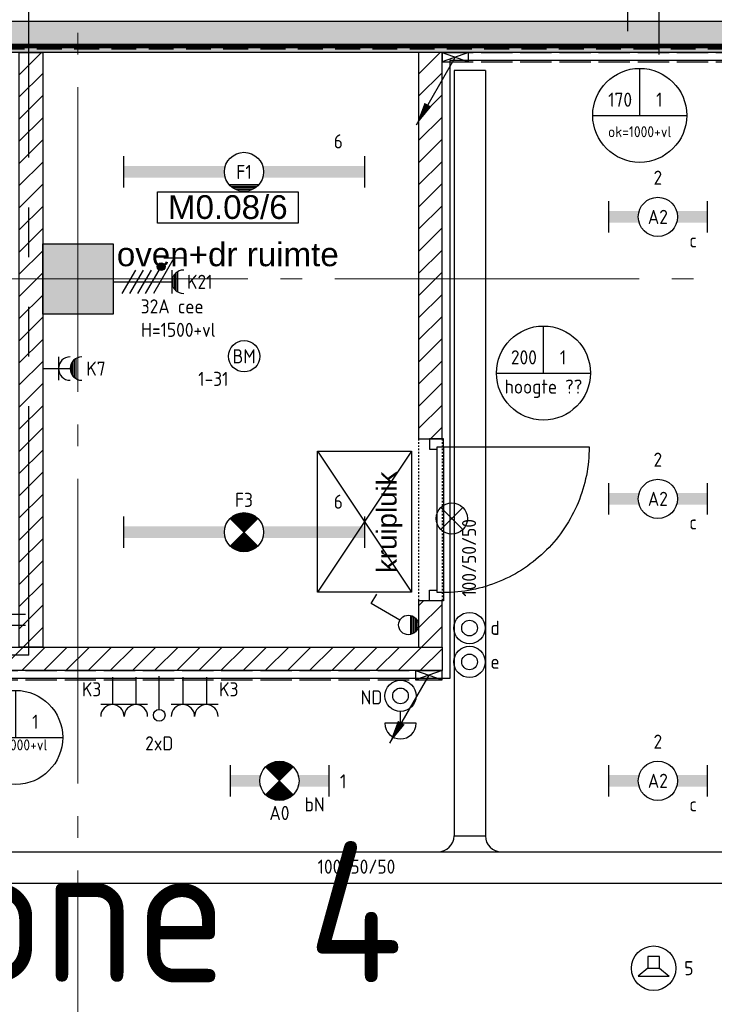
# Model space of a CAD drawing. Header units: millimetres. Extents: x -38031 to 123247, y -16330 to 129979.
# Tile 228 of 235: x 83988 to 88424, y 52565 to 58850. Entities that reach past the tile are written whole.
import ezdxf
from ezdxf.enums import TextEntityAlignment as Align

# ---------------------------------------------------------------- set-up
doc = ezdxf.new("R2010")
doc.units = ezdxf.units.MM
doc.header["$LTSCALE"] = 50
for name, pattern in [('E_GOOT3', [5, 4, -1]), ('HIDDEN', [9.525, 6.35, -3.175]), ('HIDDEN2', [4.7625, 3.175, -1.5875]), ('PHANTOM', [63.5, 31.75, -6.35, 6.35, -6.35, 6.35, -6.35]), ('STYLE_01', [0.41664, 0.20828, -0.20836]), ('STYLE_11', [5, 3.888855, -0.416718, 0.277786, -0.416641])]:
    doc.linetypes.add(name, pattern=pattern)
for name, color, linetype in [('AB$1A---_ATTRIB035', 8, 'Continuous'), ('AL$1A---_ALGEMEEN', 8, 'Continuous'), ('AM$1A---_ARCERING', 8, 'Continuous'), ('AT$1A---_TEKST100', 8, 'Continuous'), ('BOUWKUNDIG', 8, 'Continuous'), ('brandscheiding', 5, 'HIDDEN'), ('EB6511--_ATTRIB', 2, 'Continuous'), ('EL6121--', 3, 'Continuous'), ('EL6131--_KG', 3, 'Continuous'), ('EL6131--_WG', 3, 'Continuous'), ('EL6221--', 3, 'Continuous'), ('EL6222--', 3, 'Continuous'), ('EL6311--', 3, 'Continuous'), ('EL6311--NV', 7, 'Continuous'), ('EL6421--', 3, 'Continuous'), ('EL6441--', 3, 'Continuous'), ('EL6511--', 3, 'Continuous'), ('EM6131--', 1, 'Continuous'), ('Kastenscheiding', 4, 'PHANTOM')]:
    doc.layers.add(name, color=color, linetype=linetype)
doc.layers.add('stramien', color=1, linetype='STYLE_11', lineweight=15)
doc.styles.add('Arial', font='ARIAL.TTF')
doc.styles.add('BURO-018', font='iso.shx', dxfattribs={"height": 90})
doc.styles.add('NORATT', font='iso.shx')
doc.styles.get("Standard").update_dxf_attribs({"font": 'iso.shx'})
pattern_1 = [(45, (-987936.49, -175784.82), (70.710678, -70.710678), [])]

# ---------------------------------------------------------------- blocks, each defined once
blk = doc.blocks.new('111410')
at = {"color": 0, "linetype": 'Continuous'}
for radius in [2, 1]:
    blk.add_circle((0, 3), radius, dxfattribs=at)
at = {"color": 0, "linetype": 'Continuous', "style": 'BURO-018'}
for tag, p in [('E_SLET1', (0, 7)), ('E_GROEP', (0, 0)), ('E_GKAST', (0, 0))]:
    blk.add_attdef(tag, text='', height=1.8, dxfattribs=at).set_placement(p, align=Align.MIDDLE)
at = {"color": 0, "linetype": 'Continuous', "style": 'BURO-018', "flags": 1}
for tag in ['E_MATCODE', 'E_SGROEP']:
    blk.add_attdef(tag, text='', height=1.8, dxfattribs=at).set_placement((0, 0), align=Align.MIDDLE)
blk = doc.blocks.new('E00024')
at = {"color": 0, "linetype": 'Continuous'}
for p, q in [((-1.41, 1.59), (1.41, 4.41)), ((-1.41, 4.41), (1.41, 1.59))]:
    blk.add_line(p, q, dxfattribs=at)
blk.add_circle((0, 3), 2, dxfattribs=at)
at = {"color": 0, "linetype": 'Continuous', "style": 'BURO-018'}
blk.add_attdef('E_TEXT1', text='', height=1.8, dxfattribs=at).set_placement((0, 7.5), align=Align.MIDDLE)
at = {"color": 0, "linetype": 'Continuous', "style": 'BURO-018', "flags": 1}
blk.add_attdef('E_MATCODE', (0, 0), '', height=1.8, dxfattribs=at)
blk = doc.blocks.new('111410A')
at = {"color": 0, "linetype": 'Continuous'}
for p, q in [((-2, 6.5), (2, 6.5)), ((0, 6.5), (0, 5))]:
    blk.add_line(p, q, dxfattribs=at)
for radius in [2, 1]:
    blk.add_circle((0, 3), radius, dxfattribs=at)
blk.add_arc((0, 6.5), 2, 0, 180, dxfattribs=at)
at = {"color": 0, "linetype": 'Continuous', "style": 'BURO-018'}
for tag, p in [('E_SLET1', (0, 10.5)), ('E_GROEP', (0, 0)), ('E_GKAST', (0, 0))]:
    blk.add_attdef(tag, text='', height=1.8, dxfattribs=at).set_placement(p, align=Align.MIDDLE)
at = {"color": 0, "linetype": 'Continuous', "style": 'BURO-018', "flags": 1}
for tag in ['E_MATCODE', 'E_SGROEP']:
    blk.add_attdef(tag, text='', height=1.8, dxfattribs=at).set_placement((0, 0), align=Align.MIDDLE)
blk = doc.blocks.new('1115B6WD')
at = {"color": 0, "linetype": 'Continuous'}
for p, q in [((1.88, -1.65), (-1.88, -1.65)), ((1.68, -1.85), (-1.68, -1.85)), ((1.43, -2.05), (-1.43, -2.05)), ((1.09, -2.25), (-1.09, -2.25)), ((0.5, -2.45), (-0.5, -2.45))]:
    blk.add_line(p, q, dxfattribs=at)
blk = doc.blocks.new('1115B61540-WD2')
at = {"color": 0}
for p, q in [((-15.4, 2), (-15.4, -2)), ((15.4, 2), (15.4, -2))]:
    blk.add_line(p, q, dxfattribs=at)
at = {"color": 0, "linetype": 'Continuous'}
blk.add_circle((0, 0), 2.5, dxfattribs=at)
at = {"color": 0}
for points in [[(-2.5, 0.75), (-15.4, 0.75), (-2.5, -0.75), (-15.4, -0.75)], [(2.5, 0.75), (15.4, 0.75), (2.5, -0.75), (15.4, -0.75)]]:
    blk.add_solid(points, dxfattribs=at)
at = {"color": 0, "zscale": 100}
blk.add_blockref('1115B6WD', (0, 0), dxfattribs=at)
at = {"color": 0, "linetype": 'Continuous', "style": 'BURO-018'}
for tag, p in [('E_GKAST', (0, 8)), ('E_GROEP', (0, 5)), ('E_SGROEP', (4.5, 5)), ('E_ARMCODE', (0, 0)), ('E_SLET', (4.5, -3))]:
    blk.add_attdef(tag, text='', height=1.8, dxfattribs=at).set_placement(p, align=Align.MIDDLE)
blk = doc.blocks.new('E00018')
at = {"color": 0, "linetype": 'Continuous'}
for p, q in [((-1.77, -1.77), (1.77, 1.77)), ((1.77, -1.77), (-1.77, 1.77))]:
    blk.add_line(p, q, dxfattribs=at)
at = {"color": 0, "linetype": 'Continuous', "const_width": 2.5}
for points in [[(-0.88, 0.88, -0.198912), (0, 1.25, -0.198912), (0.88, 0.88, -1)], [(-0.88, -0.88, 0.198912), (0, -1.25, 0.198912), (0.88, -0.88, 1)]]:
    blk.add_lwpolyline(points, format="xyb", dxfattribs=at)
blk = doc.blocks.new('1115B61540-NO1')
at = {"color": 0}
for p, q in [((-15.4, 2), (-15.4, -2)), ((15.4, 2), (15.4, -2))]:
    blk.add_line(p, q, dxfattribs=at)
at = {"color": 0, "linetype": 'Continuous'}
blk.add_circle((0, 0), 2.5, dxfattribs=at)
at = {"color": 0}
for points in [[(-2.5, 0.75), (-15.4, 0.75), (-2.5, -0.75), (-15.4, -0.75)], [(2.5, 0.75), (15.4, 0.75), (2.5, -0.75), (15.4, -0.75)]]:
    blk.add_solid(points, dxfattribs=at)
at = {"color": 0, "zscale": 100}
blk.add_blockref('E00018', (0, 0), dxfattribs=at)
at = {"color": 0, "linetype": 'Continuous', "style": 'BURO-018'}
for tag, p in [('E_GKAST', (0, 8)), ('E_GROEP', (0, 5)), ('E_SGROEP', (4.5, 5)), ('E_ARMCODE', (0, 0)), ('E_SLET', (4.5, -3))]:
    blk.add_attdef(tag, text='', height=1.8, dxfattribs=at).set_placement(p, align=Align.MIDDLE)
blk = doc.blocks.new('E00126')
at = {"color": 0, "linetype": 'Continuous'}
for p, q in [((-3, 4.5), (3, 4.5)), ((-1.5, 1), (-1.5, 4.5)), ((1.5, 1), (1.5, 4.5))]:
    blk.add_line(p, q, dxfattribs=at)
for centre in [(-1.5, 6), (1.5, 6)]:
    blk.add_arc(centre, 1.5, 180, 0, dxfattribs=at)
at = {"color": 0, "linetype": 'Continuous', "style": 'BURO-018'}
for tag, p in [('E_GKAST', (0, 11.5)), ('E_GROEP', (0, 8.5)), ('E_SGROEP', (4.5, 8.5))]:
    blk.add_attdef(tag, text='', height=1.8, dxfattribs=at).set_placement(p, align=Align.MIDDLE)
at = {"color": 0, "linetype": 'Continuous', "style": 'BURO-018', "flags": 1}
for tag, p in [('E_VERMCODE', (13, 8.5)), ('E_MATCODE', (0, 0))]:
    blk.add_attdef(tag, text='', height=1.8, dxfattribs=at).set_placement(p, align=Align.MIDDLE)
blk = doc.blocks.new('E00112')
at = {"color": 0, "linetype": 'Continuous'}
for p, q in [((0, 1), (-1, 1)), ((-1, 1), (-1, 0)), ((-1, 0), (0, 1)), ((-1, 1), (0, 0)), ((0, 0), (0, 1)), ((-1, 0), (0, 0))]:
    blk.add_line(p, q, dxfattribs=at)
blk = doc.blocks.new('E00098')
at = {"color": 0, "linetype": 'Continuous'}
blk.add_line((0, 0), (-5, -8.66), dxfattribs=at)
blk.add_lwpolyline([(-5, -8.66, 0, 1, 0), (-3.5, -6.06, 1, 1, 0)], format="xyseb", dxfattribs=at)
blk = doc.blocks.new('E00103')
at = {"color": 0, "linetype": 'Continuous'}
for p, q in [((0, 6), (0, 12)), ((-6, 6), (6, 6))]:
    blk.add_line(p, q, dxfattribs=at)
blk.add_circle((0, 6), 6, dxfattribs=at)
at = {"color": 0, "linetype": 'Continuous', "style": 'BURO-018'}
for tag, p in [('E_TEXT1', (-2.5, 8)), ('E_TEXT3', (2.5, 8)), ('E_TEXT6', (0, 4))]:
    blk.add_attdef(tag, text='', height=1.8, dxfattribs=at).set_placement(p, align=Align.MIDDLE)
blk = doc.blocks.new('1115B6630')
at = {"color": 0}
for p, q in [((-6.3, 2), (-6.3, -2)), ((6.3, 2), (6.3, -2))]:
    blk.add_line(p, q, dxfattribs=at)
at = {"color": 0, "linetype": 'Continuous'}
blk.add_circle((0, 0), 2.5, dxfattribs=at)
at = {"color": 0}
for points in [[(-2.5, 0.75), (-6.3, 0.75), (-2.5, -0.75), (-6.3, -0.75)], [(2.5, 0.75), (6.3, 0.75), (2.5, -0.75), (6.3, -0.75)]]:
    blk.add_solid(points, dxfattribs=at)
at = {"color": 0, "linetype": 'Continuous', "style": 'BURO-018'}
for tag, p in [('E_GKAST', (0, 8)), ('E_GROEP', (0, 5)), ('E_SGROEP', (4.5, 5)), ('E_ARMCODE', (0, 0)), ('E_SLET', (4.5, -3))]:
    blk.add_attdef(tag, text='', height=1.8, dxfattribs=at).set_placement(p, align=Align.MIDDLE)
blk = doc.blocks.new('1115B6630-NO1')
at = {"color": 0}
for p, q in [((-6.3, 2), (-6.3, -2)), ((6.3, 2), (6.3, -2))]:
    blk.add_line(p, q, dxfattribs=at)
at = {"color": 0, "linetype": 'Continuous'}
blk.add_circle((0, 0), 2.5, dxfattribs=at)
at = {"color": 0}
for points in [[(-2.5, 0.75), (-6.3, 0.75), (-2.5, -0.75), (-6.3, -0.75)], [(2.5, 0.75), (6.3, 0.75), (2.5, -0.75), (6.3, -0.75)]]:
    blk.add_solid(points, dxfattribs=at)
at = {"color": 0, "zscale": 50}
blk.add_blockref('E00018', (0, 0), dxfattribs=at)
at = {"color": 0, "linetype": 'Continuous', "style": 'BURO-018'}
for tag, p in [('E_GKAST', (0, 8)), ('E_GROEP', (0, 5)), ('E_SGROEP', (4.5, 5)), ('E_ARMCODE', (0, 0)), ('E_SLET', (4.5, -3))]:
    blk.add_attdef(tag, text='', height=1.8, dxfattribs=at).set_placement(p, align=Align.MIDDLE)
blk = doc.blocks.new('E00123')
at = {"color": 0, "linetype": 'Continuous'}
blk.add_circle((0, 0), 2, dxfattribs=at)
at = {"color": 0, "linetype": 'Continuous', "style": 'BURO-018'}
for tag, p in [('E_TEXT1', (0, 4.5)), ('E_TEXT2', (0, 0))]:
    blk.add_attdef(tag, text='', height=1.8, dxfattribs=at).set_placement(p, align=Align.MIDDLE)
at = {"color": 0, "linetype": 'Continuous', "style": 'BURO-018', "flags": 1}
blk.add_attdef('E_MATCODE', (0, 0), '', height=1.8, dxfattribs=at)
blk = doc.blocks.new('E-GK-GTC-C83C')
at = {"color": 0, "linetype": 'Continuous'}
for p, q in [((-0.5, 100), (0.5, 100)), ((-0.5, -100), (0.5, -100))]:
    blk.add_line(p, q, dxfattribs=at)
blk = doc.blocks.new('E-GK-END-C8')
at = {"color": 0, "linetype": 'Continuous'}
blk.add_line((0, 100), (0, -100), dxfattribs=at)
blk = doc.blocks.new('1114A1WD')
at = {"color": 0, "linetype": 'Continuous'}
for p, q in [((1.22, 2), (-1.22, 2)), ((1.17, 1.8), (-1.17, 1.8)), ((1.07, 1.6), (-1.07, 1.6)), ((0.92, 1.4), (-0.92, 1.4)), ((0.68, 1.2), (-0.68, 1.2))]:
    blk.add_line(p, q, dxfattribs=at)
blk = doc.blocks.new('1114A1-WD3')
at = {"color": 0, "linetype": 'Continuous'}
for p, q in [((0.62, 3.33), (2.74, 7)), ((2.74, 7), (3.95, 6.3))]:
    blk.add_line(p, q, dxfattribs=at)
blk.add_circle((0, 2.25), 1.25, dxfattribs=at)
at = {"color": 0, "zscale": 100}
blk.add_blockref('1114A1WD', (0, 0), dxfattribs=at)
at = {"color": 0, "linetype": 'Continuous', "style": 'BURO-018'}
for tag, p in [('E_SLET1', (3.36, 9)), ('E_GROEP', (0, 0)), ('E_GKAST', (0, 0))]:
    blk.add_attdef(tag, text='', height=1.8, dxfattribs=at).set_placement(p, align=Align.MIDDLE)
at = {"color": 0, "linetype": 'Continuous', "style": 'BURO-018', "flags": 1}
for tag in ['E_MATCODE', 'E_SGROEP']:
    blk.add_attdef(tag, text='', height=1.8, dxfattribs=at).set_placement((0, 0), align=Align.MIDDLE)
blk = doc.blocks.new('111304AW')
at = {"color": 0, "linetype": 'Continuous'}
for p, q in [((1.3, 5.25), (-1.3, 5.25)), ((1.16, 5.05), (-1.16, 5.05)), ((0.96, 4.85), (-0.96, 4.85)), ((0.65, 4.65), (-0.65, 4.65)), ((0, 1), (0, 4.5)), ((-1.5, 3), (1.5, 3))]:
    blk.add_line(p, q, dxfattribs=at)
for centre in [(0, 6), (0, 4.5)]:
    blk.add_arc(centre, 1.5, 180, 0, dxfattribs=at)
at = {"color": 0, "linetype": 'Continuous', "style": 'BURO-018'}
for tag, p in [('E_GKAST', (0, 11.5)), ('E_GROEP', (0, 8.5)), ('E_SGROEP', (4.5, 8.5))]:
    blk.add_attdef(tag, text='', height=1.8, dxfattribs=at).set_placement(p, align=Align.MIDDLE)
at = {"color": 0, "linetype": 'Continuous', "style": 'BURO-018', "flags": 1}
for tag, p in [('E_VERMCODE', (13, 8.5)), ('E_MATCODE', (0, 0))]:
    blk.add_attdef(tag, text='', height=1.8, dxfattribs=at).set_placement(p, align=Align.MIDDLE)
blk = doc.blocks.new('111304DW')
at = {"color": 0, "linetype": 'Continuous'}
for p, q in [((-3, 9.98), (-3, 7.48)), ((1.3, 9.25), (-1.3, 9.25)), ((1.16, 9.05), (-1.16, 9.05)), ((0.96, 8.85), (-0.96, 8.85)), ((-3, 8.73), (1.5, 6.13)), ((-1.5, 8.5), (1.5, 8.5)), ((0.65, 8.65), (-0.65, 8.65)), ((0, 1), (0, 8.5)), ((1.5, 5.13), (-1.5, 6.87)), ((1.5, 4.13), (-1.5, 5.87)), ((1.5, 3.13), (-1.5, 4.87)), ((1.5, 2.13), (-1.5, 3.87))]:
    blk.add_line(p, q, dxfattribs=at)
at = {"color": 0, "linetype": 'Continuous', "const_width": 0.5}
blk.add_lwpolyline([(-1.68, 7.12, 1), (-2.18, 7.12, 1)], format="xyb", close=True, dxfattribs=at)
at = {"color": 0, "linetype": 'Continuous'}
blk.add_circle((-1.93, 7.12), 0.5, dxfattribs=at)
blk.add_arc((0, 10), 1.5, 180, 0, dxfattribs=at)
at = {"color": 0, "linetype": 'Continuous', "style": 'BURO-018'}
for tag, p in [('E_GKAST', (0, 15.5)), ('E_GROEP', (0, 12.5)), ('E_SGROEP', (4.5, 12.5))]:
    blk.add_attdef(tag, text='', height=1.8, dxfattribs=at).set_placement(p, align=Align.MIDDLE)
at = {"color": 0, "linetype": 'Continuous', "style": 'BURO-018', "flags": 1}
for tag, p in [('E_VERMCODE', (13, 12.5)), ('E_MATCODE', (0, 0))]:
    blk.add_attdef(tag, text='', height=1.8, dxfattribs=at).set_placement(p, align=Align.MIDDLE)
blk = doc.blocks.new('0215A2')
at = {"color": 0, "linetype": 'Continuous'}
for p, q in [((0, -8), (0, 0)), ((-2.5, -2.5), (2.5, -2.5)), ((-1.75, -3.5), (1.75, -3.5)), ((-1, -4.5), (1, -4.5))]:
    blk.add_line(p, q, dxfattribs=at)
blk.add_lwpolyline([(0, -8, 0, 1, 0), (0, -6, 1, 1, 0)], format="xyseb", dxfattribs=at)
at = {"color": 0, "linetype": 'Continuous', "style": 'BURO-018', "flags": 1}
blk.add_attdef('E_MATCODE', text='', height=1.8, rotation=90, dxfattribs=at).set_placement((0, 0), align=Align.MIDDLE)
blk = doc.blocks.new('E00497')
at = {"color": 0}
for p, q in [((0, 0.75), (1, 2)), ((1, -2), (1, 2)), ((0, 0.75), (-1.5, 0.75)), ((0, -0.75), (0, 0.75)), ((-1.5, -0.75), (0, -0.75)), ((0, -0.75), (1, -2))]:
    blk.add_line(p, q, dxfattribs=at)
blk.add_line((-1.5, 0.75), (-1.5, -0.75))
blk.add_circle((0, 0), 2.84, dxfattribs=at)
at = {"color": 0, "linetype": 'Continuous', "style": 'BURO-018'}
blk.add_attdef('E_TEXT1', text='', height=1.8, dxfattribs=at).set_placement((0, 4.5), align=Align.MIDDLE)
at = {"color": 0, "linetype": 'Continuous', "style": 'BURO-018', "flags": 1}
blk.add_attdef('E_MATCODE', text='', height=1.8, dxfattribs=at).set_placement((0, 0), align=Align.MIDDLE)
blk = doc.blocks.new('E00139')
at = {"color": 0, "linetype": 'Continuous'}
blk.add_line((0, 5.25), (0, 1), dxfattribs=at)
blk.add_circle((0, 6), 0.75, dxfattribs=at)
at = {"color": 7, "style": 'BURO-018'}
for tag, p in [('E_COMMENT1', (0, 12)), ('E_DCOM1', (0, 9))]:
    blk.add_attdef(tag, text='', height=1.8, dxfattribs=at).set_placement(p, align=Align.MIDDLE)
at = {"color": 0, "style": 'BURO-018'}
blk.add_attdef('E_TEXT1', text='', height=1.8, dxfattribs=at).set_placement((2.5, 6), align=Align.MIDDLE)
at = {"color": 0, "linetype": 'Continuous', "style": 'BURO-018', "flags": 1}
blk.add_attdef('E_MATCODE', text='', height=1.8, dxfattribs=at).set_placement((0, 0), align=Align.MIDDLE)
blk = doc.blocks.new('Group-18')
at = {"layer": 'AL$1A---_ALGEMEEN', "color": 0}
blk.add_lwpolyline([(18569, 14159.8), (22210, 14184.7), (22210, 18095), (32974, 18095), (32974, 21045), (41833, 21045.2), (41833, 30015), (30374, 30015), (30374, 26070), (20463.1, 26070), (20463.1, 18095), (20774, 18095), (20774, 17545), (18570, 17544.8), (18569, 14159.8)], dxfattribs=at)
blk = doc.blocks.new('32x_hout-mk 969a-p')
at = {"color": 0}
for points in [[(-20.7, -67), (-20.7, 0), (-110.7, 0), (-110.7, -67)], [(-110.7, -967), (-20.7, -967), (-20.7, -1034), (-110.7, -1034)]]:
    blk.add_wipeout(points, dxfattribs=at).dxf.layer = 'AL$1A---_ALGEMEEN'
at = {"layer": 'AL$1A---_ALGEMEEN', "color": 0}
for points in [[(-20.7, -67), (-20.7, 0), (-110.7, 0), (-110.7, -67)], [(909, -74.8), (908.2, -97.6), (906.8, -120.4), (904.8, -143.2), (902.3, -165.8), (899.2, -188.5), (895.6, -211), (891.4, -233.4), (886.7, -255.8), (881.4, -278), (875.6, -300), (869.2, -322), (862.4, -343.7), (854.9, -365.3), (847, -386.7), (838.5, -407.9), (829.5, -428.9), (820, -449.6), (810, -470.1), (799.5, -490.4), (788.5, -510.4), (777, -530.1), (765, -549.5), (752.6, -568.7), (739.6, -587.5), (726.3, -606), (712.5, -624.2), (698.2, -642), (683.5, -659.5), (668.4, -676.5), (652.8, -693.3), (636.9, -709.6), (620.6, -725.5), (603.8, -741.1), (586.7, -756.2), (569.3, -770.9), (551.5, -785.2), (533.3, -799), (514.8, -812.4), (496, -825.3), (476.8, -837.7), (457.4, -849.7), (437.7, -861.2), (417.7, -872.2), (397.4, -882.7), (376.9, -892.7), (356.2, -902.2), (335.2, -911.2), (314, -919.7), (292.6, -927.6), (271, -935.1), (249.3, -942), (227.3, -948.3), (205.3, -954.1), (183.1, -959.4), (160.7, -964.1), (138.3, -968.3), (115.8, -971.9), (93.1, -975), (70.4, -977.5), (47.7, -979.5), (24.9, -980.9), (2.1, -981.7), (-20.7, -982), (-20.7, -52), (909.3, -52)], [(-110.7, -967), (-20.7, -967), (-20.7, -1034), (-110.7, -1034)]]:
    blk.add_lwpolyline(points, close=True, dxfattribs=at)
at = {"color": 0}
blk.add_wipeout([(-60.7, -52), (-20.7, -52), (-20.7, -982), (-60.7, -982)], dxfattribs=at).dxf.layer = 'AL$1A---_ALGEMEEN'
at = {"layer": 'AL$1A---_ALGEMEEN', "color": 0}
blk.add_lwpolyline([(-60.7, -52), (-20.7, -52), (-20.7, -982), (-60.7, -982)], close=True, dxfattribs=at)
blk = doc.blocks.new('toil. 10 top')
at = {"color": 0, "lineweight": 5}
blk.add_wipeout([(-202.38, 176.35), (202.64, 176.35), (202.64, 77.25), (-202.38, 77.25)], dxfattribs=at).dxf.layer = 'AL$1A---_ALGEMEEN'
at = {"color": 0}
blk.add_wipeout([(-126.41, -63.78), (-125.9, -59.46), (-125.39, -54.88), (-124.88, -50.82), (-124.12, -47.01), (-123.61, -42.94), (-123.1, -39.13), (-122.34, -35.57), (-121.58, -32.02), (-120.82, -28.71), (-120.05, -25.66), (-119.29, -22.87), (-118.27, -19.82), (-117.51, -17.28), (-116.5, -14.99), (-113.95, -10.42), (115.23, -9.66), (116.5, -11.69), (117.77, -13.97), (119.04, -16.52), (120.06, -19.31), (121.08, -22.36), (122.09, -25.41), (122.86, -28.71), (123.87, -32.02), (124.64, -36.08), (125.14, -39.64), (125.91, -43.45), (126.67, -47.52), (127.18, -51.33), (127.94, -55.39), (129.46, -63.27)], dxfattribs=at).dxf.layer = 'AL$1A---_ALGEMEEN'
at = {"layer": 'AL$1A---_ALGEMEEN', "color": 0, "lineweight": 5, "flags": 128}
blk.add_lwpolyline([(-202.38, 176.35), (202.64, 176.35), (202.64, 77.25), (-202.38, 77.25), (-202.38, 176.35)], dxfattribs=at)
at = {"layer": 'AL$1A---_ALGEMEEN', "color": 0, "flags": 128}
blk.add_lwpolyline([(-126.41, -63.78), (-125.9, -59.46), (-125.39, -54.88), (-124.88, -50.82), (-124.12, -47.01), (-123.61, -42.94), (-123.1, -39.13), (-122.34, -35.57), (-121.58, -32.02), (-120.82, -28.71), (-120.05, -25.66), (-119.29, -22.87), (-118.27, -19.82), (-117.51, -17.28), (-116.5, -14.99), (-113.95, -10.42), (115.23, -9.66), (116.5, -11.69), (117.77, -13.97), (119.04, -16.52), (120.06, -19.31), (121.08, -22.36), (122.09, -25.41), (122.86, -28.71), (123.87, -32.02), (124.64, -36.08), (125.14, -39.64), (125.91, -43.45), (126.67, -47.52), (127.18, -51.33), (127.94, -55.39), (129.46, -63.27)], dxfattribs=at)
at = {"color": 0}
blk.add_wipeout([(-182.05, -326), (-181.8, -304.15), (-180.53, -282.55), (-178.5, -260.95), (-175.96, -239.61), (-172.4, -218.77), (-168.59, -198.19), (-164.01, -177.86), (-159.18, -158.29), (-153.59, -139.24), (-147.75, -120.94), (-141.65, -103.15), (-135.3, -86.65), (-128.69, -70.89), (-121.83, -55.65), (-114.97, -41.42), (-107.86, -28.46), (-106.59, -27.19), (-104.3, -25.92), (-101, -24.9), (-96.93, -24.14), (-92.1, -23.38), (-86.51, -22.87), (-80.16, -22.36), (-73.04, -22.11), (-65.68, -21.85), (-57.29, -21.6), (-48.65, -21.6), (-39.5, -21.6), (-29.85, -21.34), (-19.68, -21.34), (1.41, -21.34), (11.81, -21.34), (22.49, -21.34), (32.4, -21.34), (42.31, -21.09), (51.2, -21.09), (60.09, -20.84), (68.22, -20.84), (76.1, -20.84), (82.96, -21.09), (89.32, -21.34), (95.16, -21.6), (99.99, -22.11), (104.05, -22.87), (107.1, -23.63), (110.66, -25.66), (113.96, -32.52), (120.82, -45.99), (127.43, -60.98), (133.78, -76.74), (139.63, -93.25), (145.47, -110.27), (150.81, -128.31), (155.89, -147.11), (158.18, -156.77), (162.5, -176.33), (166.56, -196.41), (169.86, -216.99), (172.66, -238.34), (174.95, -259.93), (176.73, -281.79), (177.74, -303.64), (178.25, -326), (177.23, -348.87), (174.44, -370.981), (170.12, -392.571), (164.02, -412.651), (156.4, -432.471), (147.25, -450.511), (136.83, -467.791), (125.4, -483.801), (112.44, -498.031), (98.72, -510.981), (83.73, -522.161), (67.97, -531.821), (51.45, -539.191), (34.43, -544.781), (-1.9, -549.101), (-20.19, -548.081), (-38.23, -544.781), (-55.51, -539.191), (-72.03, -531.821), (-87.78, -522.161), (-102.52, -510.981), (-116.5, -498.031), (-129.2, -483.801), (-140.89, -467.791), (-151.31, -450.511), (-160.46, -432.471), (-168.08, -412.651), (-174.18, -392.571), (-178.5, -370.981)], dxfattribs=at).dxf.layer = 'AL$1A---_ALGEMEEN'
at = {"layer": 'AL$1A---_ALGEMEEN', "color": 0, "flags": 128}
blk.add_lwpolyline([(-182.05, -326), (-181.8, -304.15), (-180.53, -282.55), (-178.5, -260.95), (-175.96, -239.61), (-172.4, -218.77), (-168.59, -198.19), (-164.01, -177.86), (-159.18, -158.29), (-153.59, -139.24), (-147.75, -120.94), (-141.65, -103.15), (-135.3, -86.65), (-128.69, -70.89), (-121.83, -55.65), (-114.97, -41.42), (-107.86, -28.46), (-106.59, -27.19), (-104.3, -25.92), (-101, -24.9), (-96.93, -24.14), (-92.1, -23.38), (-86.51, -22.87), (-80.16, -22.36), (-73.04, -22.11), (-65.68, -21.85), (-57.29, -21.6), (-48.65, -21.6), (-39.5, -21.6), (-29.85, -21.34), (-19.68, -21.34), (1.41, -21.34), (11.81, -21.34), (22.49, -21.34), (32.4, -21.34), (42.31, -21.09), (51.2, -21.09), (60.09, -20.84), (68.22, -20.84), (76.1, -20.84), (82.96, -21.09), (89.32, -21.34), (95.16, -21.6), (99.99, -22.11), (104.05, -22.87), (107.1, -23.63), (110.66, -25.66), (113.96, -32.52), (120.82, -45.99), (127.43, -60.98), (133.78, -76.74), (139.63, -93.25), (145.47, -110.27), (150.81, -128.31), (155.89, -147.11), (158.18, -156.77), (162.5, -176.33), (166.56, -196.41), (169.86, -216.99), (172.66, -238.34), (174.95, -259.93), (176.73, -281.79), (177.74, -303.64), (178.25, -326), (177.23, -348.87), (174.44, -370.981), (170.12, -392.571), (164.02, -412.651), (156.4, -432.471), (147.25, -450.511), (136.83, -467.791), (125.4, -483.801), (112.44, -498.031), (98.72, -510.981), (83.73, -522.161), (67.97, -531.821), (51.45, -539.191), (34.43, -544.781), (-1.9, -549.101), (-20.19, -548.081), (-38.23, -544.781), (-55.51, -539.191), (-72.03, -531.821), (-87.78, -522.161), (-102.52, -510.981), (-116.5, -498.031), (-129.2, -483.801), (-140.89, -467.791), (-151.31, -450.511), (-160.46, -432.471), (-168.08, -412.651), (-174.18, -392.571), (-178.5, -370.981), (-182.05, -326)], dxfattribs=at)
at = {"color": 0, "lineweight": 5}
blk.add_wipeout([(-89.82, 75.21), (89.57, 75.21), (89.57, -4.57), (-89.82, -4.57)], dxfattribs=at).dxf.layer = 'AL$1A---_ALGEMEEN'
at = {"color": 0}
blk.add_wipeout([(-145.72, -115.35), (-144.45, -112.56), (-142.92, -110.01), (-141.14, -107.73), (-139.11, -105.19), (-137.08, -103.41), (-134.79, -101.88), (-132.25, -100.36), (-129.71, -99.09), (-127.17, -98.33), (-124.37, -97.31), (-121.83, -96.8), (-119.04, -96.29), (-116.24, -96.04), (-113.45, -95.79), (-107.86, -95.54), (110.66, -95.54), (112.95, -95.79), (115.74, -95.79), (118.28, -96.04), (120.82, -96.04), (123.36, -96.55), (125.91, -97.06), (128.19, -97.82), (130.73, -98.83), (133.02, -99.85), (135.31, -101.12), (137.59, -102.9), (139.63, -104.68), (141.66, -107.22), (143.44, -109.51), (147, -115.35)], dxfattribs=at).dxf.layer = 'AL$1A---_ALGEMEEN'
at = {"layer": 'AL$1A---_ALGEMEEN', "color": 0}
blk.add_line((460, 0), (-460, 0), dxfattribs=at)
at = {"layer": 'AL$1A---_ALGEMEEN', "color": 0, "lineweight": 5, "flags": 128}
blk.add_lwpolyline([(-89.82, 75.21), (89.57, 75.21), (89.57, -4.57), (-89.82, -4.57), (-89.82, 75.21)], dxfattribs=at)
at = {"layer": 'AL$1A---_ALGEMEEN', "color": 0, "flags": 128}
blk.add_lwpolyline([(-145.72, -115.35), (-144.45, -112.56), (-142.92, -110.01), (-141.14, -107.73), (-139.11, -105.19), (-137.08, -103.41), (-134.79, -101.88), (-132.25, -100.36), (-129.71, -99.09), (-127.17, -98.33), (-124.37, -97.31), (-121.83, -96.8), (-119.04, -96.29), (-116.24, -96.04), (-113.45, -95.79), (-107.86, -95.54), (110.66, -95.54), (112.95, -95.79), (115.74, -95.79), (118.28, -96.04), (120.82, -96.04), (123.36, -96.55), (125.91, -97.06), (128.19, -97.82), (130.73, -98.83), (133.02, -99.85), (135.31, -101.12), (137.59, -102.9), (139.63, -104.68), (141.66, -107.22), (143.44, -109.51), (147, -115.35)], dxfattribs=at)
at = {"color": 0, "lineweight": 5}
for points in [[(-228.05, 208.36), (-228.05, 71.4), (-89.82, 71.4)], [(89.82, 71.4), (229.32, 71.4), (229.32, 208.87)]]:
    blk.add_wipeout(points, dxfattribs=at).dxf.layer = 'AL$1A---_ALGEMEEN'
at = {"layer": 'AL$1A---_ALGEMEEN', "color": 0, "lineweight": 5}
blk.add_line((-228.05, 208.36), (229.32, 208.36), dxfattribs=at)
at = {"layer": 'AL$1A---_ALGEMEEN', "color": 0}
blk.add_line((460, 70), (-460, 70), dxfattribs=at)
at = {"layer": 'AL$1A---_ALGEMEEN', "color": 0, "lineweight": 5, "flags": 128}
for points in [[(-228.05, 208.36), (-228.05, 71.4), (-89.82, 71.4)], [(89.82, 71.4), (229.32, 71.4), (229.32, 208.87)]]:
    blk.add_lwpolyline(points, dxfattribs=at)
blk = doc.blocks.new('tekst 12 pts')
at = {"layer": 'AL$1A---_ALGEMEEN', "color": 0, "style": 'Arial'}
blk.add_attdef('naam_ruimte', text='', height=151.5, dxfattribs=at).set_placement((0, -41.1), align=Align.TOP_CENTER)
at = {"layer": 'AL$1A---_ALGEMEEN', "color": 0, "flags": 1}
for tag, p in [('oppervlakte', (-264.6, -1003)), ('stramiennummer', (-264.6, -1275.7))]:
    blk.add_attdef(tag, p, '', height=151.5, dxfattribs=at)
blk = doc.blocks.new('ruimtenummer')
at = {"layer": 'AL$1A---_ALGEMEEN', "color": 0, "flags": 1}
for tag, p in [('peil', (-450, -397.1)), ('onderdeel', (-450, -669.8))]:
    blk.add_attdef(tag, p, '', height=151.5, dxfattribs=at)
at = {"color": 0}
blk.add_wipeout([(-450, 100), (450, 100), (450, -100), (-450, -100)], dxfattribs=at).dxf.layer = 'AL$1A---_ALGEMEEN'
at = {"layer": 'AL$1A---_ALGEMEEN', "color": 0}
blk.add_lwpolyline([(-450, 100), (450, 100), (450, -100), (-450, -100)], close=True, dxfattribs=at)
at = {"layer": 'AL$1A---_ALGEMEEN', "color": 0, "style": 'Arial'}
blk.add_attdef('ruimtenummer', text='', height=151.5, dxfattribs=at).set_placement((0, 78), align=Align.TOP_CENTER)
blk = doc.blocks.new('kruipluik')
at = {"layer": 'AL$1A---_ALGEMEEN', "color": 0, "linetype": 'Continuous'}
for p, q in [((-600, 1050), (0, 150)), ((0, 1050), (-600, 150))]:
    blk.add_line(p, q, dxfattribs=at)
blk.add_lwpolyline([(-600, 1050), (0, 1050), (0, 150), (-600, 150)], close=True, dxfattribs=at)
at = {"layer": 'AT$1A---_TEKST100', "insert": (-221.7, 273.9), "char_height": 126.27, "attachment_point": 1, "rotation": 90, "line_spacing_factor": 0.967741, "style": 'Arial'}
blk.add_mtext('{\\C256;\\lkruipluik}', dxfattribs=at)
blk = doc.blocks.new('200254 W 210 11-06-2007')
at = {"layer": 'AM$1A---_ARCERING', "linetype": 'Continuous', "lineweight": 0}
for points in [[(45031, 33852.4), (63006, 33852.4), (63006, 33652.4), (45031, 33652.4)], [(47936, 32432.4), (48386, 32432.4), (48386, 31982.4), (47936, 31982.4)]]:
    blk.add_hatch(color=256, dxfattribs=at).paths.add_polyline_path(points)
at = {"layer": 'AL$1A---_ALGEMEEN', "linetype": 'STYLE_01'}
blk.add_line((50336, 31186.9), (50336, 30150), dxfattribs=at)
at = {"layer": 'AL$1A---_ALGEMEEN'}
for points in [[(45031, 33852.4), (63006, 33852.4), (63006, 33652.4), (45031, 33652.4)], [(47936, 32432.4), (48386, 32432.4), (48386, 31982.4), (47936, 31982.4)]]:
    blk.add_lwpolyline(points, close=True, dxfattribs=at)
at = {"layer": 'stramien', "ltscale": 10}
for p, q in [((48161, -41013.6), (48161, 36216.4)), ((-37699, 32207.4), (65520.6, 32207.4))]:
    blk.add_line(p, q, dxfattribs=at)
at = {"layer": 'AL$1A---_ALGEMEEN'}
for name, p in [('Group-18', (20162, 3587.4)), ('kruipluik', (50291, 30057))]:
    blk.add_blockref(name, p, dxfattribs=at)
ref = blk.add_blockref('tekst 12 pts', (49117.8, 32481.4), dxfattribs=at)
ref.add_attrib('naam_ruimte', 'oven+dr ruimte', dxfattribs={"layer": 'AB$1A---_ATTRIB035', "height": 151.525, "style": 'Arial'}).set_placement((49117.8, 32440.3), align=Align.TOP_CENTER)
ref = blk.add_blockref('ruimtenummer', (49117.8, 32664), dxfattribs=at)
ref.add_attrib('ruimtenummer', 'M0.08/6', dxfattribs={"layer": 'AB$1A---_ATTRIB035', "height": 151.52, "style": 'Arial'}).set_placement((49117.8, 32742), align=Align.TOP_CENTER)
blk.add_blockref('32x_hout-mk 969a-p', (50516.7, 31186.9), dxfattribs=at)
at = {"layer": 'AL$1A---_ALGEMEEN', "xscale": -1, "rotation": 180}
blk.add_blockref('toil. 10 top', (47366.4, 30065.6), dxfattribs=at)
at = {"layer": 'AM$1A---_ARCERING', "linetype": 'Continuous', "lineweight": 5}
h = blk.add_hatch(dxfattribs=at)
h.set_pattern_fill('KALKZANDSTEEN', color=256, scale=50, style=0, pattern_type=2)
h.set_pattern_definition(pattern_1)
h.paths.add_polyline_path([(47786, 33652.4), (47936, 33652.4), (47936, 29857.4), (47786, 29857.4)])
h = blk.add_hatch(dxfattribs=at)
h.set_pattern_fill('KALKZANDSTEEN', color=256, scale=50, style=0, pattern_type=2)
h.set_pattern_definition(pattern_1)
h.paths.add_polyline_path([(50336, 33652.4), (50336, 31186.9), (50486, 31186.9), (50486, 33652.4)])
h = blk.add_hatch(dxfattribs=at)
h.set_pattern_fill('KALKZANDSTEEN', color=256, scale=50, style=0, pattern_type=2)
h.set_pattern_definition(pattern_1)
h.paths.add_polyline_path([(50336, 29857.4), (50486, 29857.4), (50486, 30152.9), (50336, 30152.9)])
h = blk.add_hatch(dxfattribs=at)
h.set_pattern_fill('KALKZANDSTEEN', color=256, scale=50, style=0, pattern_type=2)
h.set_pattern_definition(pattern_1)
h.paths.add_polyline_path([(40561, 29857.4), (50486, 29857.4), (50486, 29707.4), (40561, 29707.4)])
at = {"layer": 'AL$1A---_ALGEMEEN', "linetype": 'STYLE_01'}
blk.add_line((50486, 31186.9), (50486, 30150), dxfattribs=at)
at = {"layer": 'AL$1A---_ALGEMEEN'}
for points in [[(47786, 33652.4), (47936, 33652.4), (47936, 29857.4), (47786, 29857.4)], [(50336, 33652.4), (50336, 31186.9), (50486, 31186.9), (50486, 33652.4)], [(50336, 29857.4), (50486, 29857.4), (50486, 30152.9), (50336, 30152.9)], [(40561, 29857.4), (50486, 29857.4), (50486, 29707.4), (40561, 29707.4)]]:
    blk.add_lwpolyline(points, close=True, dxfattribs=at)
blk = doc.blocks.new('E-GK-AH-C8676767')
at = {"color": 0, "linetype": 'Continuous'}
blk.add_line((-100, 103), (100, 103), dxfattribs=at)
for centre, start, end in [((-203, 103), 270, 0), ((203, 103), 180, 270)]:
    blk.add_arc(centre, 103, start, end, dxfattribs=at)

msp = doc.modelspace()

# ---------------------------------------------------------------- block references
at = {"layer": 'BOUWKUNDIG'}
msp.add_blockref('200254 W 210 11-06-2007', (36199, 24987.6), dxfattribs=at)

# ---------------------------------------------------------------- next in the draw order: linework, layer by layer
at = {"layer": 'brandscheiding', "const_width": 30}
msp.add_lwpolyline([(65540.9, 58682.4), (99261.6, 58682.4), (99261.6, 46495.5)], dxfattribs=at)
at = {"layer": 'EL6121--', "color": 5, "linetype": 'HIDDEN2'}
msp.add_line((-2580, 58664.8), (99081, 58664.8), dxfattribs=at)
at = {"layer": 'EL6131--_KG'}
msp.add_line((86685, 58580), (86685, 58640), dxfattribs=at)
at = {"layer": 'EL6131--_WG', "linetype": 'E_GOOT3'}
for p, q in [((86685, 58640), (99055, 58640)), ((86685, 58580), (98995, 58580)), ((76774.9, 54695), (86685, 54695)), ((86685, 54635), (86685, 54695)), ((76774.9, 54635), (86685, 54635))]:
    msp.add_line(p, q, dxfattribs=at)
at = {"layer": 'Kastenscheiding'}
for q in [(84045.5, 59546.9), (76708, 54794.4)]:
    msp.add_line((84045.5, 54794.4), q, dxfattribs=at)

# ---------------------------------------------------------------- next in the draw order: block references
at = {"layer": 'EL6121--', "linetype": 'HIDDEN2', "xscale": 200, "yscale": 200, "zscale": 200, "rotation": 270}
msp.add_blockref('0215A2', (88570, 59127.2), dxfattribs=at)
at = {"layer": 'EL6131--_KG'}
for p, xscale, rotation in [((86861.9, 56083.3), 4885.580891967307, 269.9999999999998), ((85121.9, 53437.5), 3480.025224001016, 359.9999999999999)]:
    msp.add_blockref('E-GK-GTC-C83C', p, dxfattribs=dict(at, xscale=xscale, rotation=rotation))
at = {"layer": 'EL6131--_KG', "rotation": 270}
msp.add_blockref('E-GK-END-C8', (86861.9, 58526.1), dxfattribs=at)
at = {"layer": 'EL6131--_KG'}
msp.add_blockref('E-GK-AH-C8676767', (86861.9, 53537.5), dxfattribs=at)
at = {"layer": 'EL6131--_KG', "xscale": 11039.80676624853}
msp.add_blockref('E-GK-GTC-C83C', (92381.8, 53437.5), dxfattribs=at)
at = {"layer": 'EL6131--_WG', "xscale": 60, "yscale": 170, "zscale": 60, "rotation": 270}
for p in [(86685, 58580), (86515, 54635)]:
    msp.add_blockref('E00112', p, dxfattribs=at)
at = {"layer": 'EL6131--_WG', "color": 1, "linetype": 'E_GOOT3'}
ref = msp.add_blockref('E00103', (87947.9, 57939.4), dxfattribs=dict(at, xscale=50, yscale=50, zscale=50))
ref.add_attrib('E_TEXT1', '170', dxfattribs={"layer": '0', "color": 1, "linetype": 'Continuous', "height": 90, "style": 'BURO-018'}).set_placement((87822.9, 58339.4), align=Align.MIDDLE)
ref.add_attrib('E_TEXT3', '1', dxfattribs={"layer": '0', "color": 1, "linetype": 'Continuous', "height": 90, "style": 'BURO-018'}).set_placement((88072.9, 58339.4), align=Align.MIDDLE)
ref.add_attrib('E_TEXT6', 'ok=1000+vl', dxfattribs={"layer": '0', "color": 1, "linetype": 'Continuous', "height": 70, "style": 'BURO-018'}).set_placement((87947.9, 58134.8), align=Align.MIDDLE)
ref = msp.add_blockref('E00103', (83962.2, 53968.4), dxfattribs=dict(at, xscale=50, yscale=50, zscale=50))
ref.add_attrib('E_TEXT1', '170', dxfattribs={"layer": '0', "color": 1, "linetype": 'Continuous', "height": 90, "style": 'BURO-018'}).set_placement((83837.2, 54368.4), align=Align.MIDDLE)
ref.add_attrib('E_TEXT3', '1', dxfattribs={"layer": '0', "color": 1, "linetype": 'Continuous', "height": 90, "style": 'BURO-018'}).set_placement((84087.2, 54368.4), align=Align.MIDDLE)
ref.add_attrib('E_TEXT6', 'ok=1000+vl', dxfattribs={"layer": '0', "color": 1, "linetype": 'Continuous', "height": 70, "style": 'BURO-018'}).set_placement((83962.2, 54220.7), align=Align.MIDDLE)
at = {"layer": 'EL6221--'}
ref = msp.add_blockref('111304DW', (84535, 57176.8), dxfattribs=dict(at, xscale=50, yscale=50, zscale=50, rotation=270))
ref.add_attrib('E_GROEP', 'K21', dxfattribs={"layer": '0', "color": 1, "linetype": 'Continuous', "height": 90, "style": 'BURO-018'}).set_placement((85137.7, 57176.8), align=Align.MIDDLE)
ref.add_attrib('E_VERMCODE', '32A cee', dxfattribs={"layer": '0', "color": 1, "linetype": 'Continuous', "height": 90, "style": 'BURO-018'}).set_placement((84961.7, 57019.9), align=Align.MIDDLE)
at = {"layer": 'EL6222--'}
ref = msp.add_blockref('111304AW', (84085, 56622.9), dxfattribs=dict(at, xscale=50, yscale=50, zscale=50, rotation=270))
ref.add_attrib('E_GROEP', 'K7', dxfattribs={"layer": '0', "color": 1, "linetype": 'Continuous', "height": 90, "style": 'BURO-018'}).set_placement((84474.7, 56622.9), align=Align.MIDDLE)
ref = msp.add_blockref('E00126', (84654.9, 54702.4), dxfattribs=dict(at, xscale=50, yscale=50, zscale=50, rotation=180))
ref.add_attrib('E_GROEP', 'K3', dxfattribs={"layer": '0', "color": 1, "linetype": 'Continuous', "height": 90, "style": 'BURO-018'}).set_placement((84446.8, 54575.7), align=Align.MIDDLE)
ref = msp.add_blockref('E00126', (85104.9, 54702.4), dxfattribs=dict(at, xscale=50, yscale=50, zscale=50, rotation=180))
ref.add_attrib('E_GROEP', 'K3', dxfattribs={"layer": '0', "color": 1, "linetype": 'Continuous', "height": 90, "style": 'BURO-018'}).set_placement((85323.2, 54575.7), align=Align.MIDDLE)
at = {"layer": 'EL6222--', "xscale": 50, "yscale": 50, "zscale": 50, "rotation": 180}
msp.add_blockref('111410A', (86419.9, 54683.5), dxfattribs=at)
at = {"layer": 'EL6311--'}
ref = msp.add_blockref('1115B61540-WD2', (85420.2, 57878.3), dxfattribs=dict(at, xscale=50, yscale=50, zscale=50))
ref.add_attrib('E_ARMCODE', 'F1', dxfattribs={"layer": '0', "color": 1, "linetype": 'Continuous', "height": 90, "style": 'BURO-018'}).set_placement((85420.2, 57878.3), align=Align.MIDDLE)
ref.add_attrib('E_GROEP', '6', dxfattribs={"layer": '0', "color": 1, "linetype": 'Continuous', "height": 90, "style": 'BURO-018'}).set_placement((86022.5, 58073.3), align=Align.MIDDLE)
ref = msp.add_blockref('1115B6630', (88063.7, 57591.2), dxfattribs=dict(at, xscale=50, yscale=50, zscale=50))
ref.add_attrib('E_ARMCODE', 'A2', dxfattribs={"layer": '0', "color": 1, "linetype": 'Continuous', "height": 90, "style": 'BURO-018'}).set_placement((88063.7, 57591.2), align=Align.MIDDLE)
ref.add_attrib('E_SLET', 'c', dxfattribs={"layer": '0', "color": 1, "linetype": 'Continuous', "height": 90, "style": 'BURO-018'}).set_placement((88288.7, 57441.2), align=Align.MIDDLE)
ref.add_attrib('E_GROEP', '2', dxfattribs={"layer": '0', "color": 1, "linetype": 'Continuous', "height": 90, "style": 'BURO-018'}).set_placement((88063.7, 57841.2), align=Align.MIDDLE)
ref = msp.add_blockref('1115B6630', (88063.7, 55791.2), dxfattribs=dict(at, xscale=50, yscale=50, zscale=50))
ref.add_attrib('E_ARMCODE', 'A2', dxfattribs={"layer": '0', "color": 1, "linetype": 'Continuous', "height": 90, "style": 'BURO-018'}).set_placement((88063.7, 55791.2), align=Align.MIDDLE)
ref.add_attrib('E_SLET', 'c', dxfattribs={"layer": '0', "color": 1, "linetype": 'Continuous', "height": 90, "style": 'BURO-018'}).set_placement((88288.7, 55641.2), align=Align.MIDDLE)
ref.add_attrib('E_GROEP', '2', dxfattribs={"layer": '0', "color": 1, "linetype": 'Continuous', "height": 90, "style": 'BURO-018'}).set_placement((88063.7, 56041.2), align=Align.MIDDLE)
at = {"layer": 'EL6311--', "xscale": 50, "yscale": 50, "zscale": 50, "rotation": 90}
msp.add_blockref('1114A1-WD3', (86583.1, 54986.3), dxfattribs=at)
at = {"layer": 'EL6311--'}
ref = msp.add_blockref('111410', (86860.9, 54816.7), dxfattribs=dict(at, xscale=50, yscale=50, zscale=50))
ref.add_attrib('E_SLET1', 'd', dxfattribs={"layer": '0', "color": 1, "linetype": 'Continuous', "height": 90, "style": 'BURO-018'}).set_placement((87023.8, 54968.2), align=Align.MIDDLE)
ref = msp.add_blockref('111410', (86860.9, 54600.3), dxfattribs=dict(at, xscale=50, yscale=50, zscale=50))
ref.add_attrib('E_SLET1', 'e', dxfattribs={"layer": '0', "color": 1, "linetype": 'Continuous', "height": 90, "style": 'BURO-018'}).set_placement((87023.8, 54751.8), align=Align.MIDDLE)
ref = msp.add_blockref('1115B6630', (88063.7, 53991.2), dxfattribs=dict(at, xscale=50, yscale=50, zscale=50))
ref.add_attrib('E_ARMCODE', 'A2', dxfattribs={"layer": '0', "color": 1, "linetype": 'Continuous', "height": 90, "style": 'BURO-018'}).set_placement((88063.7, 53991.2), align=Align.MIDDLE)
ref.add_attrib('E_SLET', 'c', dxfattribs={"layer": '0', "color": 1, "linetype": 'Continuous', "height": 90, "style": 'BURO-018'}).set_placement((88288.7, 53841.2), align=Align.MIDDLE)
ref.add_attrib('E_GROEP', '2', dxfattribs={"layer": '0', "color": 1, "linetype": 'Continuous', "height": 90, "style": 'BURO-018'}).set_placement((88063.7, 54241.2), align=Align.MIDDLE)
at = {"layer": 'EL6311--NV'}
ref = msp.add_blockref('1115B61540-NO1', (85420.2, 55578.3), dxfattribs=dict(at, xscale=50, yscale=50, zscale=50))
ref.add_attrib('E_ARMCODE', 'F3', dxfattribs={"layer": '0', "color": 1, "linetype": 'Continuous', "height": 90, "style": 'BURO-018'}).set_placement((85420.2, 55784.9), align=Align.MIDDLE)
ref.add_attrib('E_GROEP', '6', dxfattribs={"layer": '0', "color": 1, "linetype": 'Continuous', "height": 90, "style": 'BURO-018'}).set_placement((86022.5, 55773.3), align=Align.MIDDLE)
ref = msp.add_blockref('1115B6630-NO1', (85646.6, 53991.2), dxfattribs=dict(at, xscale=50, yscale=50, zscale=50))
ref.add_attrib('E_ARMCODE', 'A0', dxfattribs={"layer": '0', "color": 1, "linetype": 'Continuous', "height": 90, "style": 'BURO-018'}).set_placement((85646.6, 53785.9), align=Align.MIDDLE)
ref.add_attrib('E_SLET', 'bN', dxfattribs={"layer": '0', "color": 1, "linetype": 'Continuous', "height": 90, "style": 'BURO-018'}).set_placement((85871.6, 53841.2), align=Align.MIDDLE)
ref.add_attrib('E_GROEP', '1', dxfattribs={"layer": '0', "color": 1, "linetype": 'Continuous', "height": 90, "style": 'BURO-018'}).set_placement((86053.6, 53988.2), align=Align.MIDDLE)
at = {"layer": 'EL6421--'}
ref = msp.add_blockref('E00497', (88036.9, 52795), dxfattribs=dict(at, xscale=50, yscale=50, zscale=50, rotation=270))
ref.add_attrib('E_TEXT1', '5', dxfattribs={"layer": '0', "color": 1, "linetype": 'Continuous', "height": 90, "style": 'BURO-018'}).set_placement((88261.9, 52795), align=Align.MIDDLE)
at = {"layer": 'EL6441--'}
ref = msp.add_blockref('E00139', (84879, 54709.6), dxfattribs=dict(at, xscale=50, yscale=50, zscale=50, rotation=180))
ref.add_attrib('E_TEXT1', '2xD', dxfattribs={"layer": '0', "color": 1, "height": 90, "style": 'BURO-018'}).set_placement((84879, 54230.2), align=Align.MIDDLE)
at = {"layer": 'EL6511--'}
ref = msp.add_blockref('E00123', (85421.1, 56701.2), dxfattribs=dict(at, xscale=50, yscale=50, zscale=50))
ref.add_attrib('E_TEXT2', 'BM', dxfattribs={"layer": 'EB6511--_ATTRIB', "color": 1, "linetype": 'Continuous', "height": 90, "style": 'NORATT'}).set_placement((85421.1, 56701.2), align=Align.MIDDLE)
ref.add_attrib('E_TEXT1', '1-31', dxfattribs={"layer": 'EB6511--_ATTRIB', "color": 1, "linetype": 'Continuous', "height": 90, "style": 'NORATT'}).set_placement((85224.3, 56557.2), align=Align.MIDDLE)
at = {"layer": 'EL6511--', "xscale": 50, "yscale": 50, "zscale": 50}
msp.add_blockref('E00024', (86747.8, 55516.1), dxfattribs=at)
at = {"layer": 'EM6131--', "xscale": 50, "yscale": 50, "zscale": 50}
for p in [(86770, 58610), (86600.1, 54665)]:
    msp.add_blockref('E00098', p, dxfattribs=at)
at = {"layer": 'EM6131--'}
ref = msp.add_blockref('E00103', (87333, 56294.4), dxfattribs=dict(at, xscale=50, yscale=50, zscale=50))
ref.add_attrib('E_TEXT1', '200', dxfattribs={"layer": '0', "color": 1, "linetype": 'Continuous', "height": 90, "style": 'BURO-018'}).set_placement((87208, 56694.4), align=Align.MIDDLE)
ref.add_attrib('E_TEXT3', '1', dxfattribs={"layer": '0', "color": 1, "linetype": 'Continuous', "height": 90, "style": 'BURO-018'}).set_placement((87458, 56694.4), align=Align.MIDDLE)
ref.add_attrib('E_TEXT6', 'hoogte ??', dxfattribs={"layer": '0', "color": 1, "linetype": 'Continuous', "height": 90, "style": 'BURO-018'}).set_placement((87333, 56494.4), align=Align.MIDDLE)

# ---------------------------------------------------------------- next in the draw order: texts
at = {"layer": 'brandscheiding', "style": 'BURO-018'}
msp.add_text('Zone 4', height=900, dxfattribs=at).set_placement((82918.6, 52704.2))
at = {"layer": 'EL6221--', "color": 1, "style": 'BURO-018'}
msp.add_text('H=1500+vl', height=90, dxfattribs=at).set_placement((85001.2, 56870.3), align=Align.MIDDLE)
at = {"layer": 'EL6222--', "color": 1, "style": 'BURO-018'}
msp.add_text('ND', height=90, dxfattribs=at).set_placement((86164.7, 54479.1))
at = {"layer": 'EM6131--', "color": 1, "linetype": 'Continuous', "style": 'BURO-018'}
msp.add_text('100/50/50', height=90, rotation=90, dxfattribs=at).set_placement((86857.8, 55414.7), align=Align.MIDDLE)
msp.add_text('100/50/50', height=90, dxfattribs=at).set_placement((86138.6, 53443.3), align=Align.MIDDLE)

doc.saveas('drawing.dxf')
